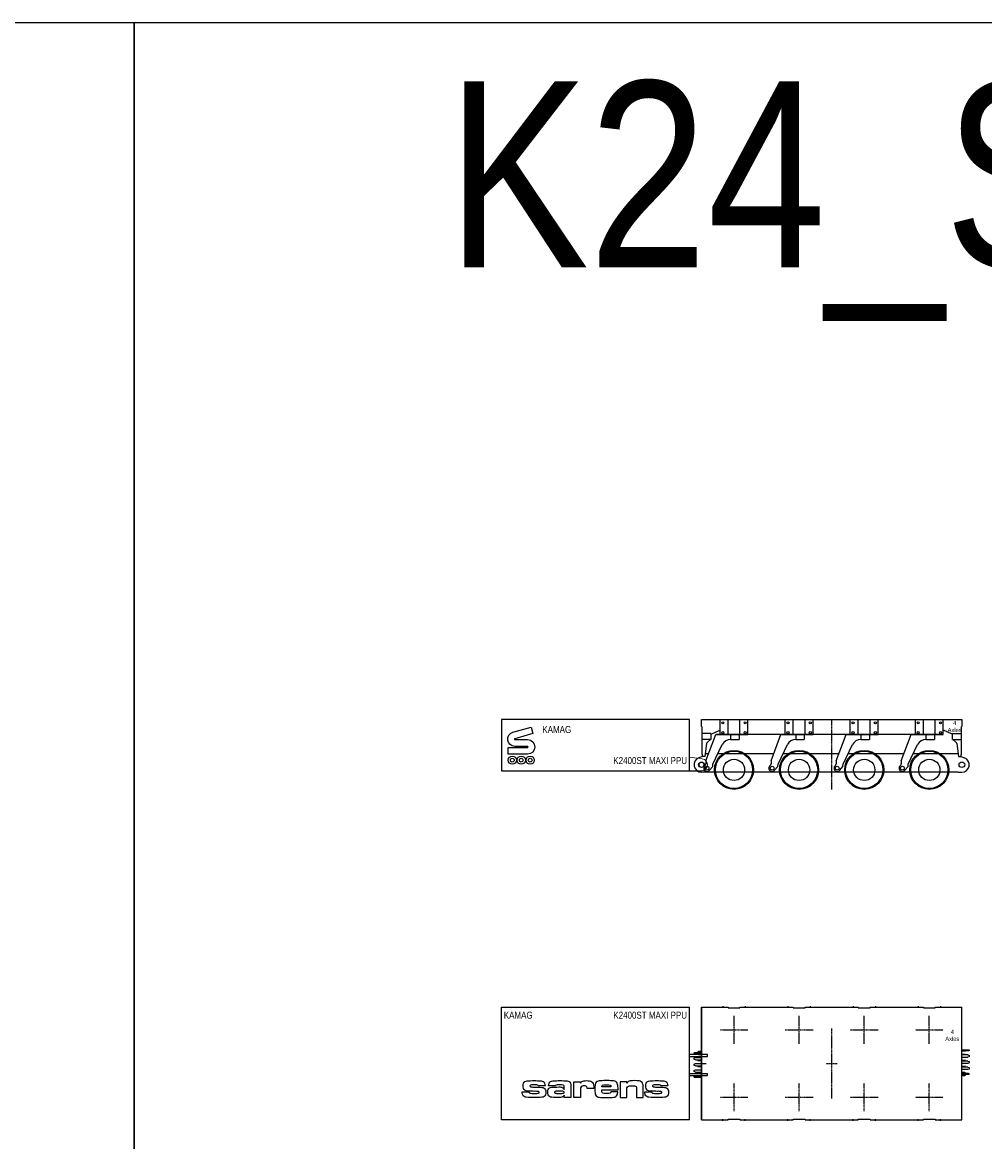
# Model space of a CAD drawing. Header units: millimetres. Extents: x -105000 to 107023, y -75000 to 15000.
# Tile 8 of 11: x -17402 to 3289, y -9077 to 15000. Entities that reach past the tile are written whole.
import ezdxf
from ezdxf.enums import TextEntityAlignment as Align

# ---------------------------------------------------------------- set-up
doc = ezdxf.new("R2010")
doc.units = ezdxf.units.MM
doc.linetypes.add('$0$SARCEN', pattern=[9.5, 5, -1.5, 1.5, -1.5])
doc.layers.get('Defpoints').update_dxf_attribs({"color": 210})
for name, color, linetype in [('$0$2', 2, 'Continuous'), ('$0$3', 3, '$0$SARCEN'), ('2', 2, 'Continuous')]:
    doc.layers.add(name, color=color, linetype=linetype)
doc.styles.add('$0$Arial Narrow', font='ARIALN.TTF')
doc.styles.add('Arial Narrow', font='ARIALN.TTF')

# ---------------------------------------------------------------- blocks, each defined once
blk = doc.blocks.new('$0$KAMAG K2400ST WHEEL SIDE 01')
at = {"layer": '$0$2'}
for radius in [400, 229]:
    blk.add_circle((0, 420), radius, dxfattribs=at)
at = {"color": 0}
blk.add_circle((0, 420), 420, dxfattribs=at)
blk = doc.blocks.new('*U12')
at = {"color": 0}
blk.add_blockref('$0$KAMAG K2400ST WHEEL SIDE 01', (0, 0), dxfattribs=at)
blk = doc.blocks.new('$0$KAMAG K2400ST Assembly Centerline SIDE')
at = {"layer": '$0$3'}
blk.add_line((0, 0), (0, -1500), dxfattribs=at)
blk = doc.blocks.new('*U15')
at = {"layer": '$0$2'}
for p, q in [((-300, -320), (-300, 0)), ((-128, -320), (-128, 0)), ((128, -320), (128, 0)), ((300, -320), (300, 0)), ((-603, -884), (-390, -320)), ((-390, -320), (-300, -320)), ((-300, -320), (300, -320)), ((-71, -424), (112, -424)), ((-66, -424), (-66, -320)), ((112, -320), (112, -424)), ((-453, -955), (-251, -537)), ((-603, -884), (-603, -952)), ((-458, -1005), (-453, -955)), ((-526, -1088), (-458, -1005))]:
    blk.add_line(p, q, dxfattribs=at)
for centre, radius in [((-240, -70), 23), ((240, -70), 23), ((-240, -280), 23), ((240, -280), 23), ((-580, -1044), 40.5)]:
    blk.add_circle(centre, radius, dxfattribs=at)
for centre, radius, start, end in [((-71, -624), 200, 90, 154.1499), ((-646, -952), 43, 305.6619, 0), ((-580, -1044), 70, 125.6619, 321)]:
    blk.add_arc(centre, radius, start, end, dxfattribs=at)
blk = doc.blocks.new('$0$K24 ST MAXI Power packs_(7.1.2.1)_SIDE 01')
at = {"color": 0}
for p, q in [((-260, 970), (-4300, 970)), ((-4300, 970), (-4300, -130)), ((-260, -130), (-260, 970)), ((-4300, -130), (0, -130))]:
    blk.add_line(p, q, dxfattribs=at)
at = {"color": 0, "lineweight": 15}
blk.add_line((-260, 165), (17, 129), dxfattribs=at)
at = {"color": 0}
blk.add_lwpolyline([(-4013, 540), (-3739, 540, -1), (-3739, 227), (-4156, 227), (-4156, 372), (-3739, 372, 1), (-3739, 396), (-4013, 396, -0.873124), (-4055, 699), (-3662, 808), (-3624, 669), (-4016, 560, 0.8747), (-4013, 540)], format="xyb", close=True, dxfattribs=at)
for centre, radius in [((-4067, 99), 88.4), ((-4067, 99), 40.4), ((-3875, 99), 88.4), ((-3875, 99), 40.4), ((-3683, 99), 88.4), ((-3683, 99), 40.4)]:
    blk.add_circle(centre, radius, dxfattribs=at)
at = {"color": 0, "lineweight": 15}
blk.add_circle((0, 0), 50.7, dxfattribs=at)
blk.add_arc((0, 0), 130, 270, 82.6098, dxfattribs=at)
at = {"layer": '$0$2', "color": 0, "style": '$0$Arial Narrow'}
blk.add_text('KAMAG', height=150, dxfattribs=at).set_placement((-3421, 833), align=Align.TOP_LEFT)
blk.add_text('K2400ST MAXI PPU', height=150, dxfattribs=at).set_placement((-310, -30), align=Align.BOTTOM_RIGHT)
blk = doc.blocks.new('*U20')
at = {"layer": '$0$2'}
for p, q in [((5200, -320), (5200, 0)), ((225, -303), (382, -230)), ((382, -230), (400, -230)), ((5218, -230), (5200, -230)), ((5375, -303), (5218, -230)), ((205, -296), (10, -296)), ((205, -428), (10, -428)), ((198, -428), (127, -481)), ((205, -296), (205, -428)), ((205, -303), (225, -303)), ((5200, -320), (310, -320)), ((5395, -303), (5375, -303)), ((5395, -428), (5395, -296)), ((5395, -296), (5590, -296)), ((5395, -428), (5590, -428)), ((5402, -428), (5473, -481)), ((107, -515), (75, -790)), ((5493, -515), (5525, -790)), ((75, -790), (26, -790)), ((5525, -790), (5574, -790))]:
    blk.add_line(p, q, dxfattribs=at)
for centre in [(0, -970), (5600, -970)]:
    blk.add_circle(centre, 60, dxfattribs=at)
for centre, start, end in [((157, -521), 126.7537, 173.2565), ((5443, -521), 6.7435, 53.2463)]:
    blk.add_arc(centre, 50, start, end, dxfattribs=at)
at = {"color": 0}
for p, q in [((0, -145), (0, 0)), ((0, 0), (5600, 0)), ((5600, 0), (5600, -145)), ((0, -145), (10, -145)), ((10, -145), (10, -750)), ((5590, -750), (5590, -145)), ((5590, -145), (5600, -145)), ((26, -790), (-55, -820)), ((20, -750), (10, -750)), ((20, -790), (20, -750)), ((26, -790), (20, -790)), ((5580, -790), (5574, -790)), ((5574, -790), (5655, -820)), ((5580, -750), (5580, -790)), ((5580, -750), (5590, -750)), ((5520, -1130), (5600, -1130))]:
    blk.add_line(p, q, dxfattribs=at)
at = {"color": 8}
for p, q in [((82, -730), (155, -730)), ((356, -730), (1555, -730)), ((1756, -730), (2955, -730)), ((3156, -730), (4355, -730)), ((4556, -730), (5518, -730)), ((5520, -1130), (0, -1130))]:
    blk.add_line(p, q, dxfattribs=at)
at = {"color": 0}
for centre, start, end in [((0, -970), 110.1719, 270), ((5600, -970), 270, 69.8281)]:
    blk.add_arc(centre, 160, start, end, dxfattribs=at)
for name, p in [('$0$K24 ST MAXI Power packs_(7.1.2.1)_SIDE 01', (0, -970)), ('*U15', (700, 0)), ('*U15', (2100, 0)), ('$0$KAMAG K2400ST Assembly Centerline SIDE', (2800, 0)), ('*U15', (3500, 0)), ('*U15', (4900, 0)), ('*U12', (700, -1500)), ('*U12', (2100, -1500)), ('*U12', (3500, -1500)), ('*U12', (4900, -1500))]:
    blk.add_blockref(name, p, dxfattribs=at)
at = {"layer": 'Defpoints', "insert": (5445, -148), "char_height": 90, "attachment_point": 5, "style": '$0$Arial Narrow'}
blk.add_mtext('4\\PAxles', dxfattribs=at)
blk = doc.blocks.new('$0$KAMAG K2400ST Assembly Centerline TOP')
at = {"layer": '$0$3'}
blk.add_line((0, 0), (0, -1500), dxfattribs=at)
blk = doc.blocks.new('$0$K24 ST MAXI Power packs_(7.1.2.1)_TOP 01')
at = {"layer": '$0$2', "color": 0}
for points in [[(-260, 154), (130, 154), (130, 194), (-260, 194)], [(-260, -260), (130, -260), (130, -220), (-260, -220)]]:
    blk.add_lwpolyline(points, dxfattribs=at)
at = {"layer": '$0$3', "color": 0}
for p, q in [((-100, 0), (100, 0)), ((0, 100), (0, -100))]:
    blk.add_line(p, q, dxfattribs=at)
at = {"color": 0}
for p, q in [((-4300, 1215), (-260, 1215)), ((-4300, -1215), (-4300, 1215)), ((-260, -1215), (-260, 1215)), ((-260, -1215), (-4300, -1215))]:
    blk.add_line(p, q, dxfattribs=at)
for points in [[(-3505, -604, 0.069282), (-3580, -599, -0.014692), (-3748, -592, -0.298669), (-3825, -541, -0.112383), (-3835, -483, -0.112383), (-3825, -426, -0.298669), (-3748, -374, -0.016578), (-3599, -368, -0.016578), (-3449, -374, -0.298669), (-3373, -426, -0.112383), (-3363, -483), (-3507, -483, 0.340024), (-3522, -465, 0.06692), (-3599, -457, 0.06692), (-3676, -465, 0.822042), (-3673, -502, 0.05516), (-3580, -507, -0.016578), (-3430, -514, -0.298669), (-3353, -565, -0.121988), (-3344, -618, -0.112383), (-3353, -676, -0.298669), (-3430, -727, -0.016578), (-3580, -734, -0.013187), (-3767, -727, -0.298669), (-3844, -676, -0.096488), (-3854, -608), (-3709, -608, 0.144053), (-3704, -627, 0.231207), (-3673, -640, 0.035953), (-3580, -644, 0.06692), (-3502, -637, 0.937936)], [(-2540, -483, 0.414214), (-2603, -546), (-2603, -734), (-2747, -734), (-2747, -392), (-2603, -392), (-2603, -420, -0.256448), (-2531, -375, -0.110939), (-2405, -375, -0.29107), (-2328, -430, -0.092729), (-2314, -541), (-2458, -541), (-2458, -527), (-2458, -526, 0.414214), (-2500, -483)], [(-2068, -457, -0.001087), (-2044, -457, -0.001087), (-2020, -457, -0.088864), (-1962, -465, -0.291635), (-1948, -492), (-1948, -505), (-2141, -505), (-2141, -492, -0.291635), (-2126, -465, -0.088864)], [(-1606, -420), (-1606, -392), (-1751, -392), (-1751, -734), (-1606, -734), (-1606, -546, -0.414214), (-1544, -483), (-1437, -483, -0.414214), (-1395, -526), (-1395, -527), (-1395, -541), (-1395, -734), (-1250, -734), (-1250, -541, 0.092729), (-1264, -430, 0.29107), (-1341, -375, 0.072207), (-1534, -375, 0.256448)], [(-868, -604, 0.064547), (-942, -599, -0.014692), (-1111, -592, -0.298669), (-1188, -541, -0.112383), (-1197, -483, -0.112383), (-1188, -426, -0.298669), (-1111, -374, -0.016578), (-961, -368, -0.016578), (-812, -374, -0.298669), (-735, -426, -0.112383), (-726, -483), (-870, -483, 0.342414), (-884, -465, 0.066745), (-961, -457, 0.066745), (-1039, -465, 0.822923), (-1036, -502, 0.052144), (-942, -507, -0.016578), (-793, -514, -0.298669), (-716, -565, -0.121988), (-706, -618, -0.112383), (-716, -676, -0.298669), (-793, -727, -0.016578), (-942, -734, -0.013187), (-1130, -727, -0.298669), (-1207, -676, -0.096488), (-1217, -608), (-1072, -608, 0.144053), (-1067, -627, 0.231207), (-1036, -640, 0.035953), (-942, -644, 0.06692), (-865, -637, 0.937936)]]:
    blk.add_lwpolyline(points, format="xyb", close=True, dxfattribs=at)
for points in [[(-3305, -620, -0.112383), (-3295, -562, -0.298669), (-3219, -511, -0.016578), (-3069, -505, -0.054548), (-3024, -508, -0.278033), (-2949, -558), (-2949, -490, 0.232928), (-2972, -465, 0.075041), (-3040, -457, 0.059552), (-3127, -465, 0.340024), (-3142, -483), (-3286, -483, -0.112383), (-3276, -426, -0.298669), (-3199, -374, -0.015575), (-3040, -368, -0.016578), (-2891, -374, -0.298669), (-2814, -426, -0.112383), (-2805, -483), (-2805, -734), (-2949, -734), (-2949, -680, -0.278033), (-3024, -730, -0.054548), (-3069, -734, -0.016578), (-3219, -727, -0.298669), (-3295, -676, -0.112383), (-3305, -618)], [(-2126, -637, -0.290311), (-2141, -610), (-2141, -568), (-1794, -568), (-1794, -521, 0.067216), (-1813, -425, 0.298669), (-1890, -374, 0.019027), (-2020, -368, 0.017233), (-2035, -368), (-2054, -368, 0.017233), (-2068, -368, 0.019027), (-2198, -374, 0.298669), (-2275, -425, 0.067216), (-2295, -521), (-2295, -580, 0.067216), (-2275, -676, 0.298669), (-2198, -727, 0.019027), (-2068, -734, 0.017233), (-2054, -734), (-2035, -734, 0.017233), (-2020, -734, 0.019027), (-1890, -727, 0.298669), (-1813, -676, 0.049117), (-1797, -606), (-1948, -606), (-1948, -610, -0.291635), (-1962, -637, -0.088864), (-2020, -644, -0.001087), (-2044, -644, -0.001087), (-2068, -644, -0.088554), (-2126, -637)], [(-3146, -602, 0.395582), (-3161, -619, 0.395582), (-3146, -637, 0.06692), (-3069, -644, 0.005551), (-3055, -644, 0.005551), (-3040, -644, 0.06692), (-2963, -637, 0.395582), (-2949, -619, 0.395582), (-2963, -602, 0.06692), (-3040, -594, 0.005551), (-3055, -594, 0.005551), (-3069, -594, 0.066745), (-3147, -602)]]:
    blk.add_lwpolyline(points, format="xyb", dxfattribs=at)
at = {"color": 0, "style": '$0$Arial Narrow'}
blk.add_text('KAMAG', height=150, dxfattribs=at).set_placement((-4250, 1115), align=Align.TOP_LEFT)
blk.add_text('K2400ST MAXI PPU', height=150, dxfattribs=at).set_placement((-310, 1115), align=Align.TOP_RIGHT)
blk = doc.blocks.new('*U30')
at = {"layer": '$0$2'}
for p, q in [((5600, 293), (5760, 293)), ((5740, 273), (5600, 273)), ((5760, 278), (5740, 273)), ((5760, 293), (5760, 278)), ((-160, 232), (-140, 237)), ((-160, 222), (-160, 232)), ((-140, 217), (-160, 222)), ((-160, 119), (-130, 127)), ((-160, 85), (-160, 119)), ((-130, 77), (-160, 85)), ((-140, 237), (0, 237)), ((-140, 217), (0, 217)), ((-130, 127), (0, 127)), ((-130, 77), (0, 77)), ((5730, 183), (5600, 183)), ((5600, 133), (5730, 133)), ((5730, 53), (5600, 53)), ((5730, 3), (5600, 3)), ((5730, 183), (5760, 175)), ((5760, 141), (5730, 133)), ((5730, 53), (5760, 45)), ((5760, 11), (5730, 3)), ((5760, 175), (5760, 141)), ((5760, 45), (5760, 11)), ((-160, -11), (-130, -3)), ((-160, -45), (-160, -11)), ((-130, -53), (-160, -45)), ((-160, -141), (-130, -133)), ((-160, -175), (-160, -141)), ((-130, -183), (-160, -175)), ((-130, -3), (0, -3)), ((-130, -53), (0, -53)), ((-130, -133), (0, -133)), ((-130, -183), (0, -183)), ((5730, -77), (5600, -77)), ((5730, -127), (5600, -127)), ((5740, -217), (5600, -217)), ((5740, -237), (5600, -237)), ((5730, -77), (5760, -85)), ((5760, -119), (5730, -127)), ((5740, -217), (5760, -222)), ((5760, -232), (5740, -237)), ((5760, -85), (5760, -119)), ((5760, -222), (5760, -232)), ((-160, -278), (-140, -273)), ((-160, -293), (-160, -278)), ((-160, -293), (0, -293)), ((-140, -273), (0, -273))]:
    blk.add_line(p, q, dxfattribs=at)
at = {"layer": '$0$3'}
for p, q in [((460, 1230), (460, 1200)), ((940, 1230), (940, 1200)), ((1860, 1230), (1860, 1200)), ((2340, 1230), (2340, 1200)), ((3260, 1230), (3260, 1200)), ((3740, 1230), (3740, 1200)), ((4660, 1230), (4660, 1200)), ((5140, 1230), (5140, 1200)), ((700, 425), (700, 1025)), ((2100, 425), (2100, 1025)), ((3500, 425), (3500, 1025)), ((4900, 425), (4900, 1025)), ((400, 725), (1000, 725)), ((1800, 725), (2400, 725)), ((3200, 725), (3800, 725)), ((4600, 725), (5200, 725)), ((2680, 0), (2920, 0)), ((700, -1025), (700, -425)), ((2100, -1025), (2100, -425)), ((3500, -1025), (3500, -425)), ((4900, -1025), (4900, -425)), ((400, -725), (1000, -725)), ((1800, -725), (2400, -725)), ((3200, -725), (3800, -725)), ((4600, -725), (5200, -725)), ((460, -1230), (460, -1200)), ((940, -1230), (940, -1200)), ((1860, -1230), (1860, -1200)), ((2340, -1230), (2340, -1200)), ((3260, -1230), (3260, -1200)), ((3740, -1230), (3740, -1200)), ((4660, -1230), (4660, -1200)), ((5140, -1230), (5140, -1200))]:
    blk.add_line(p, q, dxfattribs=at)
at = {"color": 0}
for p, q in [((0, 1215), (572, 1215)), ((0, -1215), (0, 1215)), ((0, 1215), (0, -1215)), ((572, 1215), (572, 1195)), ((828, 1195), (828, 1215)), ((828, 1215), (1400, 1215)), ((1400, 1215), (1972, 1215)), ((1972, 1215), (1972, 1195)), ((2228, 1195), (2228, 1215)), ((2228, 1215), (2800, 1215)), ((2800, 1215), (3372, 1215)), ((3372, 1215), (3372, 1195)), ((3628, 1195), (3628, 1215)), ((3628, 1215), (4200, 1215)), ((4200, 1215), (4772, 1215)), ((4772, 1215), (4772, 1195)), ((5027, 1195), (5027, 1215)), ((5027, 1215), (5600, 1215)), ((5600, -1215), (5600, 1215)), ((572, 1195), (828, 1195)), ((1972, 1195), (2228, 1195)), ((3372, 1195), (3628, 1195)), ((4772, 1195), (5027, 1195)), ((-80, 249), (-66, 257)), ((-80, 249), (-80, 237)), ((0, 257), (-66, 257)), ((5680, 263), (5600, 263)), ((5680, 273), (5680, 263)), ((-80, 205), (-80, 217)), ((-66, 197), (-80, 205)), ((-80, 67), (-80, 77)), ((-80, 67), (0, 67)), ((-66, 197), (0, 197)), ((5680, 193), (5600, 193)), ((5680, 63), (5600, 63)), ((5680, 193), (5680, 183)), ((5680, 63), (5680, 53)), ((-80, -63), (-80, -53)), ((-80, -63), (0, -63)), ((-80, -193), (-80, -183)), ((-80, -193), (0, -193)), ((5680, -67), (5600, -67)), ((5666, -197), (5600, -197)), ((5666, -197), (5680, -205)), ((5680, -67), (5680, -77)), ((5680, -205), (5680, -217)), ((5680, -249), (5680, -237)), ((-80, -263), (0, -263)), ((-80, -273), (-80, -263)), ((5600, -257), (5666, -257)), ((5680, -249), (5666, -257)), ((572, -1215), (572, -1195)), ((572, -1195), (828, -1195)), ((828, -1195), (828, -1215)), ((1972, -1215), (1972, -1195)), ((1972, -1195), (2228, -1195)), ((2228, -1195), (2228, -1215)), ((3372, -1215), (3372, -1195)), ((3372, -1195), (3628, -1195)), ((3628, -1195), (3628, -1215)), ((4772, -1215), (4772, -1195)), ((4772, -1195), (5027, -1195)), ((5027, -1195), (5027, -1215)), ((0, -1215), (572, -1215)), ((828, -1215), (1400, -1215)), ((1400, -1215), (1972, -1215)), ((2228, -1215), (2800, -1215)), ((2800, -1215), (3372, -1215)), ((3628, -1215), (4200, -1215)), ((4200, -1215), (4772, -1215)), ((5027, -1215), (5600, -1215))]:
    blk.add_line(p, q, dxfattribs=at)
for name, p in [('$0$K24 ST MAXI Power packs_(7.1.2.1)_TOP 01', (0, 0)), ('$0$KAMAG K2400ST Assembly Centerline TOP', (2800, 750))]:
    blk.add_blockref(name, p, dxfattribs=at)
at = {"layer": 'Defpoints', "insert": (5394, 605), "char_height": 90, "attachment_point": 5, "style": '$0$Arial Narrow'}
blk.add_mtext('4\\PAxles', dxfattribs=at)

msp = doc.modelspace()

# ---------------------------------------------------------------- linework, layer by layer
at = {"layer": 'Defpoints'}
for points in [[(-45000, 15000), (-15000, 15000), (-15000, -15000), (-45000, -15000)], [(-15000, 15000), (15000, 15000), (15000, -15000), (-15000, -15000)]]:
    msp.add_lwpolyline(points, close=True, dxfattribs=at)

# ---------------------------------------------------------------- block references
at = {"layer": '2', "color": 0}
for name, p in [('*U20', (-2800, 0)), ('*U30', (-2800, -7397))]:
    msp.add_blockref(name, p, dxfattribs=at)

# ---------------------------------------------------------------- texts
at = {"layer": 'Defpoints', "insert": (0, 11153), "char_height": 4000, "attachment_point": 5, "style": 'Arial Narrow'}
msp.add_mtext_dynamic_manual_height_columns('K24_ST', width=467.55, gutter_width=10, heights=[0], dxfattribs=at)

doc.saveas('drawing.dxf')
